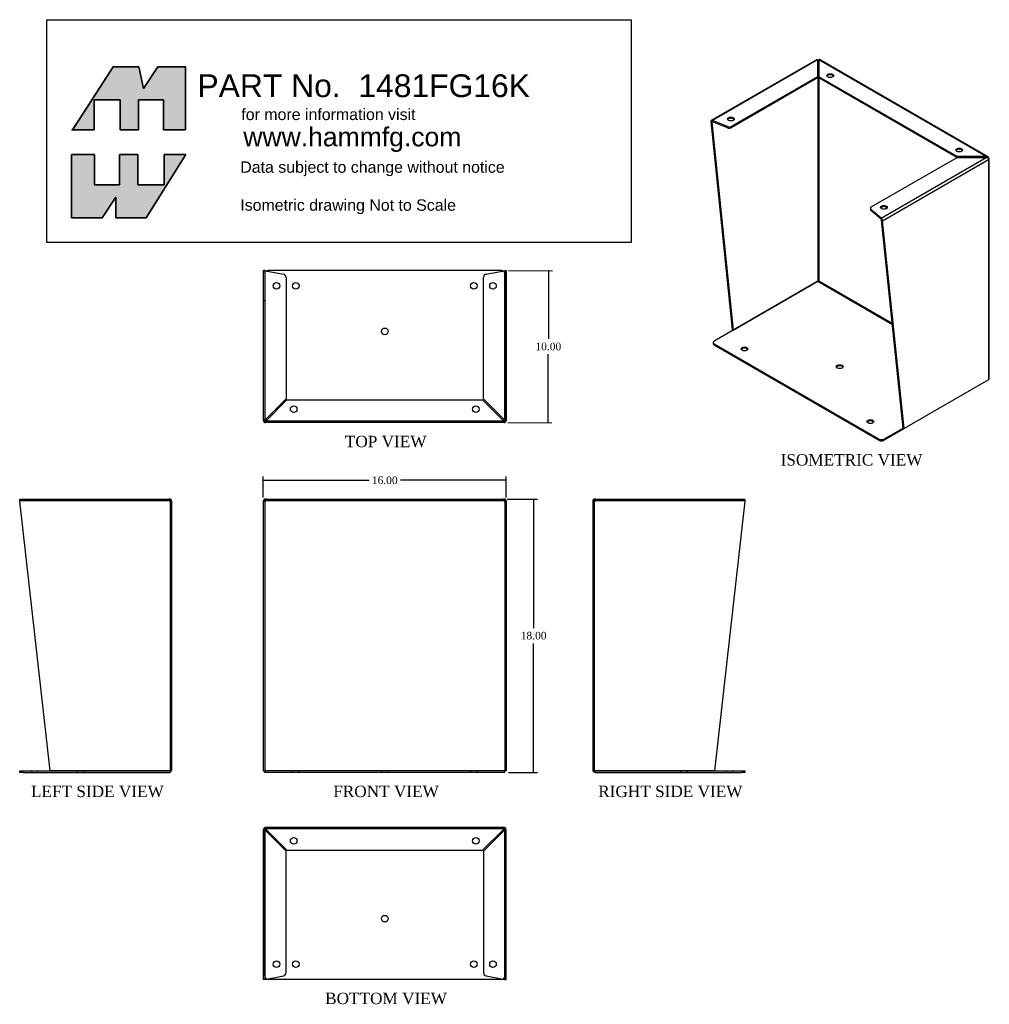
# Model space of a CAD drawing. Header units: inches. Extents: x 0 to 63.9, y 0.3 to 65.1.
import ezdxf
from ezdxf.enums import TextEntityAlignment as Align
from ezdxf.lldxf.tags import DXFTag

# ---------------------------------------------------------------- set-up
doc = ezdxf.new("R2010")
doc.units = ezdxf.units.IN
doc.header["$MEASUREMENT"] = 0
doc.layers.add('COM49136-24', color=7, linetype='Continuous')
doc.layers.add('Default', color=7, linetype='Continuous')
doc.styles.add('SEACAD_Times_New_Roman', font='times.ttf')
tags = doc.linetypes.add('HIDDEN2', pattern=[0.1875, 0.125, -0.0625]).pattern_tags.tags
tags[6:7] = [DXFTag(74, 4), DXFTag(75, 0), DXFTag(340, '0'), DXFTag(46, 0.0), DXFTag(50, 0.0), DXFTag(44, 0.0), DXFTag(45, 0.0)]
tags[4:5] = [DXFTag(74, 4), DXFTag(75, 0), DXFTag(340, '0'), DXFTag(46, 0.0), DXFTag(50, 0.0), DXFTag(44, 0.0), DXFTag(45, 0.0)]
doc.dimstyles.new('ANSI', dxfattribs={"dimtxt": 0.5, "dimasz": 0.5, "dimexe": 0.25, "dimexo": 0.25, "dimgap": 0.25, "dimtad": 0, "dimtih": 1, "dimtoh": 1, "dimzin": 4, "dimdsep": 46, "dimtxsty": 'SEACAD_Times_New_Roman', "dimblk1": '_SE_FILLED', "dimblk2": '_SE_FILLED', "dimsah": 1, "dimcen": 0.25, "dimadec": 0, "dimazin": 0, "dimtfac": 1, "dimtofl": 0, "dimtmove": 0, "dimatfit": 3, "dimfxl": 0, "dimtolj": 1, "dimtzin": 4, "dimarcsym": 0})

# ---------------------------------------------------------------- blocks, each defined once
blk = doc.blocks.new('SG')
at = {"layer": 'Default', "color": 7, "linetype": 'Continuous'}
for p, q in [((12.009, 57.67), (12.009, 61.825)), ((12.009, 61.825), (13.529, 61.825)), ((13.529, 61.825), (13.529, 59.833)), ((15.179, 59.833), (15.179, 61.825)), ((15.179, 61.825), (16.378, 61.825)), ((16.378, 61.825), (16.378, 59.833)), ((19.548, 61.825), (16.935, 57.67)), ((18.113, 59.833), (18.113, 61.825)), ((18.113, 61.825), (19.548, 61.825)), ((13.529, 59.833), (15.179, 59.833)), ((16.378, 59.833), (18.113, 59.833)), ((14.922, 59.019), (14.022, 57.67)), ((14.922, 57.67), (14.922, 59.019)), ((14.022, 57.67), (12.009, 57.67)), ((16.935, 57.67), (14.922, 57.67))]:
    blk.add_line(p, q, dxfattribs=at)
blk = doc.blocks.new('SE')
blk.add_blockref('SG', (0, 0))
blk = doc.blocks.new('SG1')
at = {"layer": 'Default', "color": 7, "linetype": 'Continuous'}
for p, q in [((14.75, 67.608), (12.079, 63.453)), ((16.442, 67.608), (14.75, 67.608)), ((16.742, 66.173), (16.442, 67.608)), ((17.685, 67.608), (16.742, 66.173)), ((19.505, 67.608), (17.685, 67.608)), ((19.505, 63.453), (19.505, 67.608)), ((13.508, 63.453), (13.508, 65.445)), ((13.508, 65.445), (15.221, 65.445)), ((15.221, 65.445), (15.221, 63.453)), ((16.421, 63.453), (16.421, 65.445)), ((16.421, 65.445), (18.07, 65.445)), ((18.07, 65.445), (18.07, 63.453)), ((12.079, 63.453), (13.508, 63.453)), ((15.221, 63.453), (16.421, 63.453)), ((18.07, 63.453), (19.505, 63.453))]:
    blk.add_line(p, q, dxfattribs=at)
blk = doc.blocks.new('SE1')
blk.add_blockref('SG1', (0, 0))
blk = doc.blocks.new('SE2')
at = {"layer": 'COM49136-24', "color": 7, "linetype": 'Continuous'}
for p, q in [((8.596, 39.01), (8.596, 39.097)), ((10.594, 21.248), (8.596, 39.01)), ((8.607, 39.153), (18.396, 39.153)), ((18.453, 39.153), (18.396, 39.153)), ((18.453, 39.058), (18.453, 39.153)), ((18.453, 39.097), (18.453, 39.01)), ((18.453, 39.01), (18.596, 39.01)), ((18.453, 39.01), (18.453, 39.01)), ((18.491, 39.039), (18.566, 39.097)), ((18.596, 39.01), (18.596, 21.296)), ((8.597, 21.153), (8.597, 21.248)), ((8.597, 21.248), (8.817, 21.248)), ((8.817, 21.153), (8.597, 21.153)), ((8.817, 21.248), (18.453, 21.248)), ((8.817, 21.153), (18.453, 21.153)), ((18.453, 21.248), (10.594, 21.248)), ((18.453, 21.248), (18.588, 21.248)), ((18.588, 21.248), (18.453, 21.248))]:
    blk.add_line(p, q, dxfattribs=at)
at = {"layer": 'COM49136-24', "color": 7, "linetype": 'HIDDEN2'}
for p, q in [((8.607, 39.058), (8.607, 39.153)), ((8.607, 39.058), (18.396, 39.058)), ((9.378, 39.153), (9.378, 39.058)), ((9.815, 39.058), (9.815, 39.153)), ((17.039, 39.153), (17.039, 39.058)), ((17.096, 39.153), (17.096, 39.058)), ((17.503, 39.153), (17.503, 39.058)), ((17.94, 39.058), (17.94, 39.153)), ((18.396, 39.058), (18.396, 39.153)), ((18.453, 39.058), (18.396, 39.058)), ((18.501, 39.01), (18.501, 21.296)), ((9.378, 21.248), (9.378, 21.153)), ((9.815, 21.153), (9.815, 21.248)), ((12.378, 21.248), (12.378, 21.153)), ((12.815, 21.153), (12.815, 21.248)), ((18.501, 21.296), (18.596, 21.296))]:
    blk.add_line(p, q, dxfattribs=at)
for centre, radius, start, end in [((18.391, 38.947), 0.11, 56.06422, 87.84538), ((18.453, 21.296), 0.048, 270, 0)]:
    blk.add_arc(centre, radius, start, end, dxfattribs=at)
at = {"layer": 'COM49136-24', "color": 7, "linetype": 'Continuous'}
for centre, radius, start, end in [((18.453, 39.01), 0.143, 37.58384, 90), ((18.453, 39.01), 0.048, 37.58398, 89.99986), ((18.453, 39.01), 0.048, 0, 37.58384), ((18.453, 39.01), 0.143, 0, 37.58384), ((18.453, 21.296), 0.143, 270, 340.38706), ((18.453, 21.296), 0.143, 340.38706, 0)]:
    blk.add_arc(centre, radius, start, end, dxfattribs=at)
at = {"layer": 'COM49136-24', "color": 7, "linetype": 'HIDDEN2'}
blk.add_ellipse((18.453, 21.296), major_axis=(-0.048, 0), ratio=0.99836, start_param=1.570796, end_param=3.141593, dxfattribs=at)
at = {"layer": 'COM49136-24', "color": 7, "linetype": 'Continuous'}
blk.add_ellipse((18.453, 21.296), major_axis=(-0.143, 0), ratio=0.99836, start_param=2.799282, end_param=3.141593, dxfattribs=at)
for points in [[(8.596, 39.097), (8.598, 39.114), (8.6, 39.128), (8.603, 39.147), (8.605, 39.153), (8.607, 39.153)], [(18.396, 39.153), (18.405, 39.153), (18.415, 39.147), (18.434, 39.128), (18.443, 39.114), (18.453, 39.097)]]:
    blk.add_open_spline(points, degree=3, knots=[0, 0, 0, 0, 0.5, 0.5, 1, 1, 1, 1], dxfattribs=at)
at = {"layer": 'COM49136-24', "color": 7, "linetype": 'HIDDEN2'}
blk.add_open_spline([(8.596, 39.039), (8.598, 39.045), (8.6, 39.049), (8.603, 39.056), (8.605, 39.058), (8.607, 39.058)], degree=3, knots=[0, 0, 0, 0, 0.5, 0.5, 1, 1, 1, 1], dxfattribs=at)
blk = doc.blocks.new('SE3')
at = {"layer": 'COM49136-24', "color": 7, "linetype": 'Continuous'}
for p, q in [((24.639, 39.01), (24.639, 21.248)), ((24.639, 39.01), (24.782, 39.01)), ((24.744, 39.039), (24.669, 39.097)), ((24.84, 39.153), (24.782, 39.153)), ((24.782, 39.097), (24.782, 39.153)), ((24.782, 39.01), (24.782, 39.097)), ((24.84, 39.153), (40.439, 39.153)), ((40.496, 39.153), (40.439, 39.153)), ((40.496, 39.097), (40.496, 39.153)), ((40.496, 39.097), (40.496, 39.01)), ((40.496, 39.01), (40.639, 39.01)), ((40.534, 39.039), (40.61, 39.097)), ((40.639, 39.01), (40.639, 21.248)), ((24.639, 21.248), (24.734, 21.248)), ((24.734, 21.248), (24.782, 21.296)), ((24.734, 21.248), (24.782, 21.296)), ((24.734, 21.153), (24.734, 21.248)), ((40.544, 21.153), (24.734, 21.153)), ((40.544, 21.248), (40.496, 21.296)), ((40.544, 21.248), (40.496, 21.296)), ((40.639, 21.248), (40.544, 21.248)), ((40.544, 21.153), (40.544, 21.248))]:
    blk.add_line(p, q, dxfattribs=at)
at = {"layer": 'COM49136-24', "color": 7, "linetype": 'HIDDEN2'}
for p, q in [((24.734, 39.01), (24.734, 21.248)), ((24.84, 39.058), (24.782, 39.058)), ((24.84, 39.058), (24.84, 39.153)), ((24.84, 39.058), (40.439, 39.058)), ((25.296, 39.153), (25.296, 39.058)), ((25.733, 39.058), (25.733, 39.153)), ((26.139, 39.153), (26.139, 39.058)), ((26.197, 39.153), (26.197, 39.058)), ((26.421, 39.153), (26.421, 39.058)), ((26.858, 39.058), (26.858, 39.153)), ((38.421, 39.153), (38.421, 39.058)), ((38.858, 39.058), (38.858, 39.153)), ((39.082, 39.153), (39.082, 39.058)), ((39.139, 39.153), (39.139, 39.058)), ((39.546, 39.153), (39.546, 39.058)), ((39.983, 39.058), (39.983, 39.153)), ((40.439, 39.058), (40.439, 39.153)), ((40.496, 39.058), (40.439, 39.058)), ((40.544, 39.01), (40.544, 21.248)), ((40.544, 21.248), (24.734, 21.248)), ((26.562, 21.248), (26.562, 21.153)), ((26.999, 21.153), (26.999, 21.248)), ((32.421, 21.248), (32.421, 21.153)), ((32.858, 21.153), (32.858, 21.248)), ((38.28, 21.248), (38.28, 21.153)), ((38.717, 21.153), (38.717, 21.248))]:
    blk.add_line(p, q, dxfattribs=at)
at = {"layer": 'COM49136-24', "color": 7, "linetype": 'Continuous'}
for centre, radius, start, end in [((24.782, 39.01), 0.143, 142.41616, 180), ((24.782, 39.01), 0.143, 90.00005, 142.41611), ((24.782, 39.01), 0.048, 142.41616, 180), ((24.782, 39.01), 0.048, 90, 142.41616), ((40.496, 39.01), 0.143, 37.58388, 89.99998), ((40.496, 39.01), 0.048, 37.58384, 90), ((40.496, 39.01), 0.048, 0, 37.58384), ((40.496, 39.01), 0.143, 0, 37.58384)]:
    blk.add_arc(centre, radius, start, end, dxfattribs=at)
at = {"layer": 'COM49136-24', "color": 7, "linetype": 'HIDDEN2'}
for centre, start, end in [((24.844, 38.947), 92.15471, 123.93569), ((40.435, 38.947), 56.06431, 87.84529)]:
    blk.add_arc(centre, 0.11, start, end, dxfattribs=at)
at = {"layer": 'COM49136-24', "color": 7, "linetype": 'Continuous'}
for points in [[(24.84, 39.153), (24.83, 39.153), (24.821, 39.147), (24.801, 39.128), (24.792, 39.114), (24.782, 39.097)], [(40.496, 39.097), (40.487, 39.114), (40.477, 39.128), (40.458, 39.147), (40.448, 39.153), (40.439, 39.153)]]:
    blk.add_open_spline(points, degree=3, knots=[0, 0, 0, 0, 0.5, 0.5, 1, 1, 1, 1], dxfattribs=at)
blk = doc.blocks.new('SE4')
at = {"layer": 'COM49136-24', "color": 7, "linetype": 'Continuous'}
for p, q in [((46.342, 39.01), (46.342, 21.296)), ((46.342, 39.01), (46.485, 39.01)), ((46.447, 39.039), (46.372, 39.097)), ((46.543, 39.153), (46.485, 39.153)), ((46.485, 39.058), (46.485, 39.153)), ((46.485, 39.01), (46.485, 39.097)), ((46.485, 39.01), (46.485, 39.01)), ((46.543, 39.153), (56.331, 39.153)), ((56.342, 39.01), (54.345, 21.248)), ((56.342, 39.097), (56.342, 39.01)), ((46.485, 21.248), (46.351, 21.248)), ((46.351, 21.248), (46.485, 21.248)), ((54.345, 21.248), (46.485, 21.248)), ((46.485, 21.248), (56.122, 21.248)), ((46.485, 21.153), (56.122, 21.153)), ((56.122, 21.248), (56.342, 21.248)), ((56.342, 21.153), (56.122, 21.153)), ((56.342, 21.248), (56.342, 21.153))]:
    blk.add_line(p, q, dxfattribs=at)
at = {"layer": 'COM49136-24', "color": 7, "linetype": 'HIDDEN2'}
for p, q in [((46.437, 39.01), (46.437, 21.296)), ((46.543, 39.058), (46.485, 39.058)), ((46.543, 39.058), (46.543, 39.153)), ((46.543, 39.058), (56.331, 39.058)), ((46.999, 39.153), (46.999, 39.058)), ((47.436, 39.058), (47.436, 39.153)), ((47.842, 39.153), (47.842, 39.058)), ((47.9, 39.153), (47.9, 39.058)), ((55.124, 39.153), (55.124, 39.058)), ((55.561, 39.058), (55.561, 39.153)), ((56.331, 39.058), (56.331, 39.153)), ((46.437, 21.296), (46.342, 21.296)), ((52.123, 21.248), (52.123, 21.153)), ((52.56, 21.153), (52.56, 21.248)), ((55.123, 21.248), (55.123, 21.153)), ((55.56, 21.153), (55.56, 21.248))]:
    blk.add_line(p, q, dxfattribs=at)
at = {"layer": 'COM49136-24', "color": 7, "linetype": 'Continuous'}
for centre, radius, start, end in [((46.485, 39.01), 0.143, 142.41616, 180), ((46.485, 39.01), 0.143, 90, 142.41616), ((46.485, 39.01), 0.048, 142.41616, 180), ((46.485, 39.01), 0.048, 90.00014, 142.41602), ((46.485, 21.296), 0.143, 180, 199.61294), ((46.485, 21.296), 0.143, 199.61294, 270)]:
    blk.add_arc(centre, radius, start, end, dxfattribs=at)
at = {"layer": 'COM49136-24', "color": 7, "linetype": 'HIDDEN2'}
for centre, radius, start, end in [((46.547, 38.947), 0.11, 92.15462, 123.93578), ((46.485, 21.296), 0.048, 180, 270)]:
    blk.add_arc(centre, radius, start, end, dxfattribs=at)
at = {"layer": 'COM49136-24', "color": 7, "linetype": 'Continuous'}
blk.add_ellipse((46.485, 21.296), major_axis=(0.143, 0), ratio=0.99836, start_param=3.141593, end_param=3.483903, dxfattribs=at)
at = {"layer": 'COM49136-24', "color": 7, "linetype": 'HIDDEN2'}
blk.add_ellipse((46.485, 21.296), major_axis=(0.048, 0), ratio=0.99836, start_param=3.141593, end_param=4.712389, dxfattribs=at)
at = {"layer": 'COM49136-24', "color": 7, "linetype": 'Continuous'}
for points in [[(46.485, 39.097), (46.495, 39.114), (46.504, 39.128), (46.524, 39.147), (46.533, 39.153), (46.543, 39.153)], [(56.331, 39.153), (56.333, 39.153), (56.335, 39.147), (56.339, 39.128), (56.34, 39.114), (56.342, 39.097)]]:
    blk.add_open_spline(points, degree=3, knots=[0, 0, 0, 0, 0.5, 0.5, 1, 1, 1, 1], dxfattribs=at)
at = {"layer": 'COM49136-24', "color": 7, "linetype": 'HIDDEN2'}
blk.add_open_spline([(56.331, 39.058), (56.333, 39.058), (56.335, 39.056), (56.339, 39.049), (56.34, 39.045), (56.342, 39.039)], degree=3, knots=[0, 0, 0, 0, 0.5, 0.5, 1, 1, 1, 1], dxfattribs=at)
blk = doc.blocks.new('SE5')
at = {"layer": 'COM49136-24', "color": 7, "linetype": 'Continuous'}
for p, q in [((24.734, 17.513), (24.734, 17.379)), ((24.734, 17.379), (24.734, 17.513)), ((40.496, 17.522), (24.782, 17.522)), ((40.544, 17.513), (40.544, 17.379)), ((40.544, 17.379), (40.544, 17.513)), ((24.639, 17.379), (24.639, 9.519)), ((24.734, 17.379), (24.734, 17.379)), ((24.734, 17.379), (24.734, 9.519)), ((24.734, 7.742), (24.734, 17.379)), ((40.544, 17.379), (40.544, 17.379)), ((40.544, 9.519), (40.544, 17.379)), ((40.544, 17.379), (40.544, 7.742)), ((40.639, 9.519), (40.639, 17.379)), ((24.734, 9.519), (24.639, 9.519)), ((24.639, 9.519), (24.639, 7.522)), ((24.734, 9.519), (24.734, 7.522)), ((40.544, 9.519), (40.639, 9.519)), ((40.544, 7.522), (40.544, 9.519)), ((40.639, 7.522), (40.639, 9.519)), ((24.734, 7.522), (24.639, 7.522)), ((24.734, 7.522), (24.744, 7.522)), ((24.782, 7.532), (24.855, 7.546)), ((40.324, 7.522), (24.954, 7.522)), ((40.424, 7.546), (40.496, 7.532)), ((40.534, 7.522), (40.544, 7.522)), ((40.544, 7.522), (40.639, 7.522))]:
    blk.add_line(p, q, dxfattribs=at)
at = {"layer": 'COM49136-24', "color": 7, "linetype": 'HIDDEN2'}
for p, q in [((24.782, 17.427), (24.782, 17.522)), ((40.496, 17.427), (40.496, 17.522)), ((24.734, 17.379), (24.639, 17.379)), ((24.744, 17.379), (24.734, 17.379)), ((40.496, 17.427), (24.782, 17.427)), ((24.782, 17.427), (24.782, 17.417)), ((26.139, 15.964), (24.782, 17.321)), ((24.84, 17.379), (26.197, 16.022)), ((39.082, 16.022), (40.439, 17.379)), ((40.496, 17.321), (39.139, 15.964)), ((40.496, 17.417), (40.496, 17.427)), ((40.544, 17.379), (40.534, 17.379)), ((40.544, 17.379), (40.639, 17.379)), ((26.139, 7.969), (26.139, 15.964)), ((26.197, 16.022), (39.082, 16.022)), ((39.139, 15.964), (39.139, 7.969)), ((24.855, 7.546), (25.96, 7.753)), ((39.319, 7.753), (40.424, 7.546))]:
    blk.add_line(p, q, dxfattribs=at)
for centre in [(26.639, 16.647), (38.639, 16.647), (25.514, 8.522), (39.764, 8.522)]:
    blk.add_circle(centre, 0.218, dxfattribs=at)
at = {"layer": 'COM49136-24', "color": 7, "linetype": 'Continuous'}
for centre in [(32.639, 11.522), (26.78, 8.522), (38.498, 8.522)]:
    blk.add_circle(centre, 0.218, dxfattribs=at)
for centre, radius, start, end in [((24.782, 17.379), 0.143, 109.61294, 180), ((24.782, 17.379), 0.143, 90, 109.61294), ((40.496, 17.379), 0.143, 70.38706, 90), ((40.496, 17.379), 0.143, 0, 70.38706), ((24.954, 7.742), 0.22, 180, 270), ((24.852, 7.214), 0.326, 102.32585, 109.28398), ((40.324, 7.742), 0.22, 270, 0), ((40.427, 7.214), 0.326, 70.71602, 77.67415)]:
    blk.add_arc(centre, radius, start, end, dxfattribs=at)
at = {"layer": 'COM49136-24', "color": 7, "linetype": 'HIDDEN2'}
for centre, radius, start, end in [((25.033, 17.956), 0.683, 237.77093, 248.44518), ((24.782, 17.379), 0.048, 90, 180), ((25.035, 17.529), 0.327, 207.45412, 219.54393), ((24.204, 17.128), 0.683, 21.55481, 32.22908), ((24.631, 17.126), 0.327, 50.4561, 62.54584), ((41.074, 17.128), 0.683, 147.77092, 158.44519), ((40.647, 17.126), 0.327, 117.45416, 129.5439), ((40.496, 17.379), 0.048, 0, 90), ((40.245, 17.956), 0.683, 291.55482, 302.22907), ((40.244, 17.529), 0.327, 320.45607, 332.54588), ((25.919, 7.969), 0.22, 280.6113, 0), ((39.359, 7.969), 0.22, 180, 259.3887), ((24.972, 4.935), 2.604, 94.17513, 96.68014), ((40.307, 4.935), 2.604, 83.31986, 85.82487)]:
    blk.add_arc(centre, radius, start, end, dxfattribs=at)
at = {"layer": 'COM49136-24', "color": 7, "linetype": 'Continuous'}
for centre, start_param, end_param in [((24.782, 17.379), 3.141593, 3.483903), ((40.496, 17.379), 2.799282, 3.141593)]:
    blk.add_ellipse(centre, major_axis=(0, -0.143), ratio=0.99836, start_param=start_param, end_param=end_param, dxfattribs=at)
at = {"layer": 'COM49136-24', "color": 7, "linetype": 'HIDDEN2'}
for centre, start_param, end_param in [((24.782, 17.379), 3.141593, 4.712389), ((40.496, 17.379), 1.570796, 3.141593)]:
    blk.add_ellipse(centre, major_axis=(0, -0.048), ratio=0.99836, start_param=start_param, end_param=end_param, dxfattribs=at)
blk = doc.blocks.new('SE6')
at = {"layer": 'COM49136-24', "color": 7, "linetype": 'Continuous'}
for p, q in [((24.639, 54.19), (24.669, 54.19)), ((24.639, 54.19), (24.639, 44.334)), ((24.744, 54.19), (24.669, 54.19)), ((24.782, 54.18), (25.96, 53.959)), ((40.324, 54.19), (24.954, 54.19)), ((39.319, 53.959), (40.496, 54.18)), ((40.534, 54.19), (40.61, 54.19)), ((40.61, 54.19), (40.639, 54.19)), ((40.639, 54.19), (40.639, 44.334)), ((26.139, 53.743), (26.139, 45.748)), ((39.139, 45.748), (39.139, 53.743)), ((26.139, 45.748), (24.782, 44.391)), ((24.84, 44.333), (26.197, 45.69)), ((26.197, 45.69), (39.082, 45.69)), ((39.082, 45.69), (40.439, 44.333)), ((40.496, 44.391), (39.139, 45.748)), ((24.669, 44.334), (24.639, 44.334)), ((24.639, 44.334), (24.639, 44.333)), ((24.744, 44.334), (24.669, 44.334)), ((24.734, 44.334), (24.734, 44.333)), ((24.734, 44.334), (24.734, 44.333)), ((24.734, 44.331), (24.734, 44.333)), ((24.782, 44.295), (24.782, 44.22)), ((24.782, 44.19), (24.782, 44.22)), ((40.496, 44.19), (24.782, 44.19)), ((40.496, 44.295), (40.496, 44.22)), ((40.496, 44.22), (40.496, 44.19)), ((40.534, 44.334), (40.61, 44.334)), ((40.544, 44.334), (40.544, 44.333)), ((40.544, 44.333), (40.544, 44.334)), ((40.544, 44.331), (40.544, 44.333)), ((40.639, 44.334), (40.61, 44.334)), ((40.639, 44.334), (40.639, 44.333))]:
    blk.add_line(p, q, dxfattribs=at)
at = {"layer": 'COM49136-24', "color": 7, "linetype": 'HIDDEN2'}
for p, q in [((24.734, 54.19), (24.734, 44.334)), ((24.734, 53.97), (24.734, 44.334)), ((40.544, 54.19), (40.544, 44.334)), ((40.544, 44.334), (40.544, 53.97)), ((24.734, 52.193), (24.639, 52.193)), ((40.544, 52.193), (40.639, 52.193)), ((24.734, 44.199), (24.734, 44.333)), ((24.734, 44.199), (24.734, 44.331)), ((40.496, 44.285), (24.782, 44.285)), ((40.544, 44.199), (40.544, 44.333)), ((40.544, 44.199), (40.544, 44.331))]:
    blk.add_line(p, q, dxfattribs=at)
at = {"layer": 'COM49136-24', "color": 7, "linetype": 'Continuous'}
for centre in [(25.514, 53.19), (26.78, 53.19), (38.498, 53.19), (39.764, 53.19), (32.639, 50.19), (26.639, 45.065), (38.639, 45.065)]:
    blk.add_circle(centre, 0.218, dxfattribs=at)
for centre, radius, start, end in [((24.972, 56.777), 2.604, 263.31986, 265.82487), ((24.852, 54.498), 0.326, 250.71602, 257.67415), ((24.954, 53.97), 0.22, 90, 116.93449), ((25.919, 53.743), 0.22, 0, 79.3887), ((39.359, 53.743), 0.22, 100.6113, 180), ((40.324, 53.97), 0.22, 63.06551, 90), ((40.307, 56.777), 2.604, 274.17513, 276.68014), ((24.782, 44.333), 0.143, 180, 270), ((25.033, 43.756), 0.683, 111.55482, 122.22907), ((24.782, 44.333), 0.048, 180, 270), ((25.035, 44.183), 0.327, 140.45607, 152.54588), ((24.631, 44.586), 0.327, 297.45416, 309.5439), ((24.204, 44.584), 0.683, 327.77092, 338.44519), ((40.647, 44.586), 0.327, 230.4561, 242.54584), ((41.074, 44.584), 0.683, 201.55481, 212.22908), ((40.245, 43.756), 0.683, 57.77093, 68.44518), ((40.244, 44.183), 0.327, 27.45412, 39.54393), ((40.496, 44.333), 0.048, 270, 0), ((40.496, 44.333), 0.143, 270, 360)]:
    blk.add_arc(centre, radius, start, end, dxfattribs=at)
at = {"layer": 'COM49136-24', "color": 7, "linetype": 'HIDDEN2'}
for centre, start, end in [((24.954, 53.97), 116.93449, 180), ((40.324, 53.97), 0, 63.06551)]:
    blk.add_arc(centre, 0.22, start, end, dxfattribs=at)
at = {"layer": 'COM49136-24', "color": 7, "linetype": 'Continuous'}
for centre, start_param, end_param in [((24.782, 44.333), 1.570796, 3.070979), ((40.496, 44.333), 3.212206, 4.712389)]:
    blk.add_ellipse(centre, major_axis=(0, 0.048), ratio=0.99836, start_param=start_param, end_param=end_param, dxfattribs=at)
at = {"layer": 'COM49136-24', "color": 7, "linetype": 'HIDDEN2'}
for centre, major_axis, start_param, end_param in [((24.782, 44.333), (0, 0.143), 2.799282, 3.141593), ((24.782, 44.333), (0, 0.048), 3.070979, 3.141593), ((40.496, 44.333), (0, 0.048), 3.141593, 3.212206)]:
    blk.add_ellipse(centre, major_axis=major_axis, ratio=0.99836, start_param=start_param, end_param=end_param, dxfattribs=at)
blk = doc.blocks.new('SE7')
at = {"layer": 'COM49136-24', "color": 7, "linetype": 'Continuous'}
for p, q in [((61.103, 68.09), (54.139, 64.069)), ((72.358, 61.681), (61.258, 68.09)), ((61.14, 68.063), (54.218, 64.066)), ((61.14, 68.063), (61.14, 66.955)), ((61.154, 68.009), (61.14, 68.029)), ((61.14, 67.985), (61.147, 67.989)), ((61.147, 67.989), (61.147, 53.486)), ((61.147, 67.989), (61.147, 67.989)), ((61.208, 68.009), (61.221, 68.029)), ((61.215, 67.989), (61.215, 53.526)), ((61.215, 67.989), (61.221, 67.985)), ((61.221, 66.955), (61.221, 68.063)), ((72.251, 61.694), (61.221, 68.063)), ((61.14, 66.955), (55.487, 63.691)), ((61.14, 66.877), (55.487, 63.613)), ((61.14, 66.955), (61.14, 66.877)), ((70.332, 61.694), (61.221, 66.955)), ((61.221, 66.955), (61.221, 66.877)), ((70.306, 61.632), (61.221, 66.877)), ((54.177, 63.965), (54.11, 64.004)), ((54.11, 64.004), (55.522, 50.317)), ((54.184, 63.985), (54.131, 64.063)), ((54.177, 63.965), (54.218, 63.989)), ((54.177, 63.965), (55.589, 50.278)), ((54.218, 63.989), (54.218, 64.066)), ((55.207, 63.676), (54.218, 64.066)), ((55.207, 63.598), (54.218, 63.989)), ((55.207, 63.598), (55.207, 63.676)), ((55.487, 63.691), (55.487, 63.613)), ((64.679, 58.384), (70.332, 61.647)), ((65.33, 57.651), (72.251, 61.647)), ((72.251, 61.694), (70.332, 61.694)), ((70.332, 61.694), (70.332, 61.647)), ((70.332, 61.647), (72.251, 61.647)), ((72.251, 61.647), (72.251, 61.694)), ((72.331, 61.611), (72.372, 61.672)), ((72.357, 61.592), (72.393, 61.613)), ((65.423, 57.472), (72.393, 61.496)), ((72.393, 61.496), (72.393, 46.993)), ((72.393, 61.496), (72.393, 61.496)), ((72.435, 47.052), (72.435, 61.554)), ((64.615, 58.294), (64.615, 58.216)), ((65.33, 57.651), (64.653, 58.222)), ((64.653, 58.222), (64.653, 58.144)), ((65.33, 57.574), (64.653, 58.144)), ((65.33, 57.574), (65.33, 57.651)), ((65.349, 57.538), (65.402, 57.555)), ((65.356, 57.51), (65.423, 57.472)), ((66.768, 43.823), (65.356, 57.51)), ((66.836, 43.785), (65.423, 57.472)), ((61.147, 53.486), (54.333, 49.552)), ((55.589, 50.278), (61.147, 53.486)), ((61.147, 53.486), (66.064, 50.647)), ((61.215, 53.526), (66.056, 50.731)), ((55.589, 50.278), (55.522, 50.317)), ((54.268, 49.462), (54.268, 49.385)), ((54.333, 49.373), (65.201, 43.098)), ((54.333, 49.373), (54.333, 49.295)), ((54.333, 49.295), (65.201, 43.02)), ((72.393, 46.993), (66.836, 43.785)), ((65.512, 43.098), (66.768, 43.823)), ((65.512, 43.02), (66.836, 43.785)), ((66.768, 43.823), (66.836, 43.785)), ((65.201, 43.02), (65.201, 43.098)), ((65.512, 43.098), (65.512, 43.02))]:
    blk.add_line(p, q, dxfattribs=at)
for centre, radius, start, end in [((54.205, 63.957), 0.0347, 66.78031, 126.94877), ((72.288, 61.558), 0.141, 53.57149, 105.09751), ((72.187, 61.393), 0.263, 45.18143, 75.80558), ((65.201, 57.478), 0.216, 20.78595, 53.23075), ((65.275, 57.521), 0.0766, 13.50666, 43.90615)]:
    blk.add_arc(centre, radius, start, end, dxfattribs=at)
for centre, major_axis, ratio, start_param, end_param in [((61.181, 67.969), (0.143, 0), 0.57735, 1.28891, 1.853374), ((61.181, 67.969), (-0.024, 0.0416), 0.57735, 0.129436, 0.785398), ((61.181, 67.969), (0.048, 0), 0.57735, 0.785398, 2.356194), ((61.181, 67.969), (0.024, 0.0416), 0.57735, 5.497787, 6.153749), ((61.976, 66.952), (0.219, 0), 0.57735, 0.312499, 2.829093), ((55.435, 64.094), (0.218, 0), 0.57735, 0.312499, 2.829093), ((54.211, 63.945), (-0.071, 0.124), 0.57735, 0.129436, 0.785398), ((54.211, 63.945), (-0.024, 0.0416), 0.57735, 0.129436, 0.785398), ((55.331, 63.781), (-0.22, 0), 0.57735, 0.9706, 2.356194), ((55.331, 63.703), (0.22, 0), 0.57735, 4.112193, 5.497787), ((70.461, 62.053), (0.218, 0), 0.57735, 0.312499, 2.829093), ((72.292, 61.554), (0.071, 0.124), 0.57735, 5.497787, 6.153749), ((72.292, 61.554), (-0.143, 0), 0.57735, 2.356194, 3.926991), ((72.292, 61.554), (0.071, -0.124), 0.57735, 0.785398, 1.44136), ((64.835, 58.294), (0.22, 0), 0.57735, 2.356194, 3.741789), ((65.512, 58.276), (-0.218, 0), 0.57735, 3.454092, 5.970686), ((64.835, 58.216), (0.22, 0), 0.57735, 3.141593, 3.741789), ((65.322, 57.53), (0.024, -0.0416), 0.57735, 0.785398, 1.44136), ((65.322, 57.53), (0.071, -0.124), 0.57735, 0.785398, 1.44136), ((61.181, 53.506), (-0.048, -0.0277), 0.000711, 3.926581, 5.497377), ((61.181, 53.506), (-0.048, -0.0277), 0.000711, 0.785808, 2.356604), ((54.488, 49.462), (0.22, 0), 0.57735, 2.356194, 3.926991), ((54.488, 49.385), (0.22, 0), 0.57735, 3.141593, 3.926991), ((56.331, 48.958), (0.219, 0), 0.57735, 0.312499, 2.829093), ((62.595, 47.791), (0.218, 0), 0.57735, 0.312499, 2.829093), ((72.292, 47.052), (-0.143, 0), 0.57735, 2.356194, 3.141593), ((64.617, 44.174), (0.218, 0), 0.57735, 0.312499, 2.829093), ((65.356, 43.188), (-0.22, 0), 0.57735, 0.785398, 2.356194), ((65.356, 43.11), (0.22, 0), 0.57735, 3.926991, 5.497787)]:
    blk.add_ellipse(centre, major_axis=major_axis, ratio=ratio, start_param=start_param, end_param=end_param, dxfattribs=at)
for centre, major_axis in [((61.976, 67.029), (0.219, 0)), ((55.435, 64.171), (-0.218, 0)), ((70.461, 62.13), (0.218, 0)), ((65.512, 58.354), (-0.218, 0)), ((56.331, 49.035), (0.219, 0)), ((62.595, 47.868), (0.219, 0)), ((64.617, 44.252), (0.219, 0))]:
    blk.add_ellipse(centre, major_axis=major_axis, ratio=0.57735, dxfattribs=at)
for points, knots in [([(61.103, 68.09), (61.106, 68.092), (61.111, 68.091), (61.123, 68.084), (61.131, 68.075), (61.14, 68.063)], [0.1415704, 0.1415704, 0.1415704, 0.1415704, 0.5, 0.5, 1, 1, 1, 1]), ([(61.258, 68.09), (61.255, 68.092), (61.251, 68.091), (61.239, 68.084), (61.23, 68.075), (61.221, 68.063)], [0.1415906, 0.1415906, 0.1415906, 0.1415906, 0.5, 0.5, 1, 1, 1, 1]), ([(61.154, 68.009), (61.15, 68.008), (61.147, 68.005), (61.143, 67.997), (61.142, 67.992), (61.14, 67.985)], [0, 0, 0, 0, 0.5, 0.5, 1, 1, 1, 1]), ([(61.208, 68.009), (61.211, 68.008), (61.214, 68.005), (61.218, 67.998), (61.22, 67.992), (61.221, 67.985)], [0, 0, 0, 0, 0.5, 0.5, 1, 1, 1, 1]), ([(54.218, 64.066), (54.202, 64.075), (54.185, 64.079), (54.155, 64.077), (54.141, 64.072), (54.131, 64.063)], [0, 0, 0, 0, 0.5, 0.5, 1, 1, 1, 1])]:
    blk.add_open_spline(points, degree=3, knots=knots, dxfattribs=at)
blk = doc.blocks.new('_SE_FILLED')
at = {"color": 0}
blk.add_line((0, 0), (-1, 0), dxfattribs=at)
blk.add_solid([(0, 0), (-1, -0.1665), (-1, 0.1665), (0, 0)], dxfattribs=at)
blk = doc.blocks.new('*D17')
at = {"layer": 'Default', "color": 0, "linetype": 'Continuous', "lineweight": -2}
for p, q in [((32.093, 33.565), (34.094, 33.565)), ((33.844, 33.065), (33.844, 25.07)), ((33.844, 16.065), (33.844, 24.06)), ((32.198, 15.565), (34.094, 15.565))]:
    blk.add_line(p, q, dxfattribs=at)
at = {"layer": 'Defpoints', "color": 0, "linetype": 'Continuous'}
for p in [(31.843, 33.565), (31.948, 15.565), (33.844, 15.565)]:
    blk.add_point(p, dxfattribs=at)
at = {"layer": 'Default', "color": 0, "linetype": 'Continuous', "lineweight": -2, "xscale": 0.5, "yscale": 0.5, "zscale": 0.5}
for p, rotation in [((33.844, 33.565), 90), ((33.844, 15.565), 270)]:
    blk.add_blockref('_SE_FILLED', p, dxfattribs=dict(at, rotation=rotation))
at = {"layer": 'Default', "color": 0, "linetype": 'Continuous', "insert": (33.844, 24.565), "char_height": 0.5, "attachment_point": 5, "style": 'SEACAD_Times_New_Roman'}
blk.add_mtext('\\A1;\\A1;18.00', dxfattribs=at)
blk = doc.blocks.new('*D18')
at = {"layer": 'Default', "color": 0, "linetype": 'Continuous', "lineweight": -2}
for p, q in [((16.043, 33.672), (16.043, 35.046)), ((32.043, 33.672), (32.043, 35.046)), ((16.543, 34.796), (23.019, 34.796)), ((31.543, 34.796), (25.067, 34.796))]:
    blk.add_line(p, q, dxfattribs=at)
at = {"layer": 'Defpoints', "color": 0, "linetype": 'Continuous'}
for p in [(32.043, 34.796), (16.043, 33.422), (32.043, 33.422)]:
    blk.add_point(p, dxfattribs=at)
at = {"layer": 'Default', "color": 0, "linetype": 'Continuous', "lineweight": -2, "xscale": 0.5, "yscale": 0.5, "zscale": 0.5, "rotation": 180}
blk.add_blockref('_SE_FILLED', (16.043, 34.796), dxfattribs=at)
at = {"layer": 'Default', "color": 0, "linetype": 'Continuous', "lineweight": -2, "xscale": 0.5, "yscale": 0.5, "zscale": 0.5}
blk.add_blockref('_SE_FILLED', (32.043, 34.796), dxfattribs=at)
at = {"layer": 'Default', "color": 0, "linetype": 'Continuous', "insert": (24.043, 34.796), "char_height": 0.5, "attachment_point": 5, "style": 'SEACAD_Times_New_Roman'}
blk.add_mtext('\\A1;\\A1;16.00', dxfattribs=at)
blk = doc.blocks.new('*D19')
at = {"layer": 'Default', "color": 0, "linetype": 'Continuous', "lineweight": -2}
for p, q in [((32.188, 48.602), (35.083, 48.591)), ((34.831, 48.092), (34.815, 44.108)), ((34.796, 39.092), (34.812, 43.098)), ((32.15, 38.602), (35.044, 38.591))]:
    blk.add_line(p, q, dxfattribs=at)
at = {"layer": 'Defpoints', "color": 0, "linetype": 'Continuous'}
for p in [(31.938, 48.603), (34.833, 48.592), (31.9, 38.603)]:
    blk.add_point(p, dxfattribs=at)
at = {"layer": 'Default', "color": 0, "linetype": 'Continuous', "lineweight": -2, "xscale": 0.5, "yscale": 0.5, "zscale": 0.5}
for p, rotation in [((34.833, 48.592), 89.78205843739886), ((34.794, 38.592), 269.7820584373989)]:
    blk.add_blockref('_SE_FILLED', p, dxfattribs=dict(at, rotation=rotation))
at = {"layer": 'Default', "color": 0, "linetype": 'Continuous', "insert": (34.814, 43.603), "char_height": 0.5, "attachment_point": 5, "style": 'SEACAD_Times_New_Roman'}
blk.add_mtext('\\A1;\\A1;10.00', dxfattribs=at)

msp = doc.modelspace()

# ---------------------------------------------------------------- hatches: boundary and pattern name
at = {"layer": 'Default', "linetype": 'Continuous'}
for points in [[(7.846, 62.021), (6.154, 62.021), (3.483, 57.865), (4.912, 57.865), (4.912, 59.857), (6.625, 59.857), (6.625, 57.865), (7.825, 57.865), (7.825, 59.857), (9.474, 59.857), (9.474, 57.865), (10.909, 57.865), (10.909, 62.021), (9.088, 62.021), (8.146, 60.585)], [(6.582, 54.246), (4.933, 54.246), (4.933, 56.238), (3.412, 56.238), (3.412, 52.082), (5.426, 52.082), (6.325, 53.432), (6.325, 52.082), (8.339, 52.082), (10.952, 56.238), (9.517, 56.238), (9.517, 54.246), (7.782, 54.246), (7.782, 56.238), (6.582, 56.238)]]:
    msp.add_hatch(color=7, dxfattribs=at).paths.add_polyline_path(points)

# ---------------------------------------------------------------- linework, layer by layer
at = {"layer": 'Default', "color": 7, "linetype": 'Continuous'}
for p, q in [((1.78, 65.124), (40.266, 65.124)), ((1.78, 50.463), (1.78, 65.124)), ((40.266, 65.124), (40.266, 50.463)), ((6.154, 62.021), (3.455, 57.822)), ((7.846, 62.021), (6.154, 62.021)), ((8.146, 60.585), (7.846, 62.021)), ((9.088, 62.021), (8.146, 60.585)), ((10.909, 62.021), (9.088, 62.021)), ((10.909, 57.865), (10.909, 62.021)), ((4.912, 59.857), (6.625, 59.857)), ((4.912, 57.865), (4.912, 59.857)), ((6.625, 59.857), (6.625, 57.865)), ((7.825, 59.857), (9.474, 59.857)), ((7.825, 57.865), (7.825, 59.857)), ((9.474, 59.857), (9.474, 57.865)), ((3.412, 57.865), (4.912, 57.865)), ((6.625, 57.865), (7.825, 57.865)), ((9.474, 57.865), (10.909, 57.865)), ((3.412, 56.238), (4.933, 56.238)), ((3.412, 52.082), (3.412, 56.238)), ((4.933, 56.238), (4.933, 54.246)), ((6.582, 56.238), (7.782, 56.238)), ((6.582, 54.246), (6.582, 56.238)), ((7.782, 56.238), (7.782, 54.246)), ((10.952, 56.238), (8.339, 52.082)), ((9.517, 56.238), (10.952, 56.238)), ((9.517, 54.246), (9.517, 56.238)), ((4.933, 54.246), (6.582, 54.246)), ((7.782, 54.246), (9.517, 54.246)), ((6.325, 53.432), (5.426, 52.082)), ((6.325, 52.082), (6.325, 53.432)), ((5.426, 52.082), (3.412, 52.082)), ((8.339, 52.082), (6.325, 52.082)), ((40.266, 50.463), (1.78, 50.463))]:
    msp.add_line(p, q, dxfattribs=at)
for points in [[(7.846, 62.021), (8.146, 60.585), (9.088, 62.021), (10.909, 62.021), (10.909, 57.865), (9.474, 57.865), (9.474, 59.857), (7.825, 59.857), (7.825, 57.865), (6.625, 57.865), (6.625, 59.857), (4.912, 59.857), (4.912, 57.865), (3.483, 57.865), (6.154, 62.021), (7.846, 62.021)], [(7.846, 62.021), (8.146, 60.585), (9.088, 62.021), (10.909, 62.021), (10.909, 57.865), (9.474, 57.865), (9.474, 59.857), (7.825, 59.857), (7.825, 57.865), (6.625, 57.865), (6.625, 59.857), (4.912, 59.857), (4.912, 57.865), (3.483, 57.865), (6.154, 62.021), (7.846, 62.021)], [(7.846, 62.021), (8.146, 60.585), (9.088, 62.021), (10.909, 62.021), (10.909, 57.865), (9.474, 57.865), (9.474, 59.857), (7.825, 59.857), (7.825, 57.865), (6.625, 57.865), (6.625, 59.857), (4.912, 59.857), (4.912, 57.865), (3.483, 57.865), (6.154, 62.021), (7.846, 62.021)], [(7.846, 62.021), (8.146, 60.585), (9.088, 62.021), (10.909, 62.021), (10.909, 57.865), (9.474, 57.865), (9.474, 59.857), (7.825, 59.857), (7.825, 57.865), (6.625, 57.865), (6.625, 59.857), (4.912, 59.857), (4.912, 57.865), (3.483, 57.865), (6.154, 62.021), (7.846, 62.021)], [(7.846, 62.021), (8.146, 60.585), (9.088, 62.021), (10.909, 62.021), (10.909, 57.865), (9.474, 57.865), (9.474, 59.857), (7.825, 59.857), (7.825, 57.865), (6.625, 57.865), (6.625, 59.857), (4.912, 59.857), (4.912, 57.865), (3.483, 57.865), (6.154, 62.021), (7.846, 62.021)], [(6.582, 54.246), (4.933, 54.246), (4.933, 56.238), (3.412, 56.238), (3.412, 52.082), (5.426, 52.082), (6.325, 53.432), (6.325, 52.082), (8.339, 52.082), (10.952, 56.238), (9.517, 56.238), (9.517, 54.246), (7.782, 54.246), (7.782, 56.238), (6.582, 56.238), (6.582, 54.246)], [(6.582, 54.246), (4.933, 54.246), (4.933, 56.238), (3.412, 56.238), (3.412, 52.082), (5.426, 52.082), (6.325, 53.432), (6.325, 52.082), (8.339, 52.082), (10.952, 56.238), (9.517, 56.238), (9.517, 54.246), (7.782, 54.246), (7.782, 56.238), (6.582, 56.238), (6.582, 54.246)], [(6.582, 54.246), (4.933, 54.246), (4.933, 56.238), (3.412, 56.238), (3.412, 52.082), (5.426, 52.082), (6.325, 53.432), (6.325, 52.082), (8.339, 52.082), (10.952, 56.238), (9.517, 56.238), (9.517, 54.246), (7.782, 54.246), (7.782, 56.238), (6.582, 56.238), (6.582, 54.246)], [(6.582, 54.246), (4.933, 54.246), (4.933, 56.238), (3.412, 56.238), (3.412, 52.082), (5.426, 52.082), (6.325, 53.432), (6.325, 52.082), (8.339, 52.082), (10.952, 56.238), (9.517, 56.238), (9.517, 54.246), (7.782, 54.246), (7.782, 56.238), (6.582, 56.238), (6.582, 54.246)], [(6.582, 54.246), (4.933, 54.246), (4.933, 56.238), (3.412, 56.238), (3.412, 52.082), (5.426, 52.082), (6.325, 53.432), (6.325, 52.082), (8.339, 52.082), (10.952, 56.238), (9.517, 56.238), (9.517, 54.246), (7.782, 54.246), (7.782, 56.238), (6.582, 56.238), (6.582, 54.246)]]:
    msp.add_lwpolyline(points, dxfattribs=at)

# ---------------------------------------------------------------- block references
for name in ['SE1', 'SE']:
    msp.add_blockref(name, (-8.596, -5.588))
at = {"layer": 'Default'}
for name in ['SE7', 'SE6', 'SE2', 'SE3', 'SE4', 'SE5']:
    msp.add_blockref(name, (-8.596, -5.588), dxfattribs=at)

# ---------------------------------------------------------------- texts
at = {"layer": 'Default', "color": 7, "linetype": 'Continuous', "style": 'SEACAD_Times_New_Roman'}
for s, p in [('TOP VIEW', (21.413, 37.728)), ('ISOMETRIC VIEW', (50.109, 36.52)), ('LEFT SIDE VIEW', (0.743, 14.69)), ('FRONT VIEW', (20.649, 14.69)), ('RIGHT SIDE VIEW', (38.099, 14.69)), ('BOTTOM VIEW', (20.115, 1.059))]:
    msp.add_text(s, height=0.75, dxfattribs=at).set_placement(p, align=Align.TOP_LEFT)
at = {"layer": 'Default', "attachment_point": 1}
for s, insert, char_height, width in [('{\\fArial|b0||i0||c0|p34;\\C7;\\H1.5;\\W1.;PART No.  1481FG16K}', (11.708, 61.526), 1.5, 28.24358), ('{\\fArial|b0||i0||c0|p34;\\C7;\\H0.75;\\W1.;for more information visit}', (14.597, 59.265), 0.75, 11.54348), ('{\\fArial|b0||i0||c0|p34;\\C7;\\H1.25;\\W1.;www.hammfg.com}', (14.727, 58.035), 1.25, 14.56522), ('{\\fArial|b0||i0||c0|p34;\\C7;\\H0.75;\\W1.;Data subject to change without notice\\P}{\\fArial|b0||i0||c0|p34;\\C7;\\H0.75;\\W1.;\\P}{\\fArial|b0||i0||c0|p34;\\C7;\\H0.75;\\W1.;Isometric drawing Not to Scale}', (14.525, 55.795), 0.75, 17.51087)]:
    msp.add_mtext(s, dxfattribs=dict(at, insert=insert, char_height=char_height, width=width))

# ---------------------------------------------------------------- dimensions: what is measured, and where the dimension line sits
at = {"layer": 'Default', "color": 7, "linetype": 'Continuous'}
for base, p1, p2, angle, picture, middle, dimtype in [((34.833, 48.592), (31.9, 38.603), (31.938, 48.603), 89.78206, '*D19', (34.814, 43.603), 161), ((32.043, 34.796), (16.043, 33.422), (32.043, 33.422), 0, '*D18', (24.043, 34.796), 161), ((33.844, 15.565), (31.843, 33.565), (31.948, 15.565), 90, '*D17', (33.844, 24.565), 160)]:
    dim = msp.add_linear_dim(base=base, p1=p1, p2=p2, angle=angle, text='\\A1;<>', dimstyle='ANSI', dxfattribs=at)
    dim.commit()
    dim.dimension.update_dxf_attribs({"geometry": picture, "text_midpoint": middle, "dimtype": dimtype})

doc.saveas('drawing.dxf')
